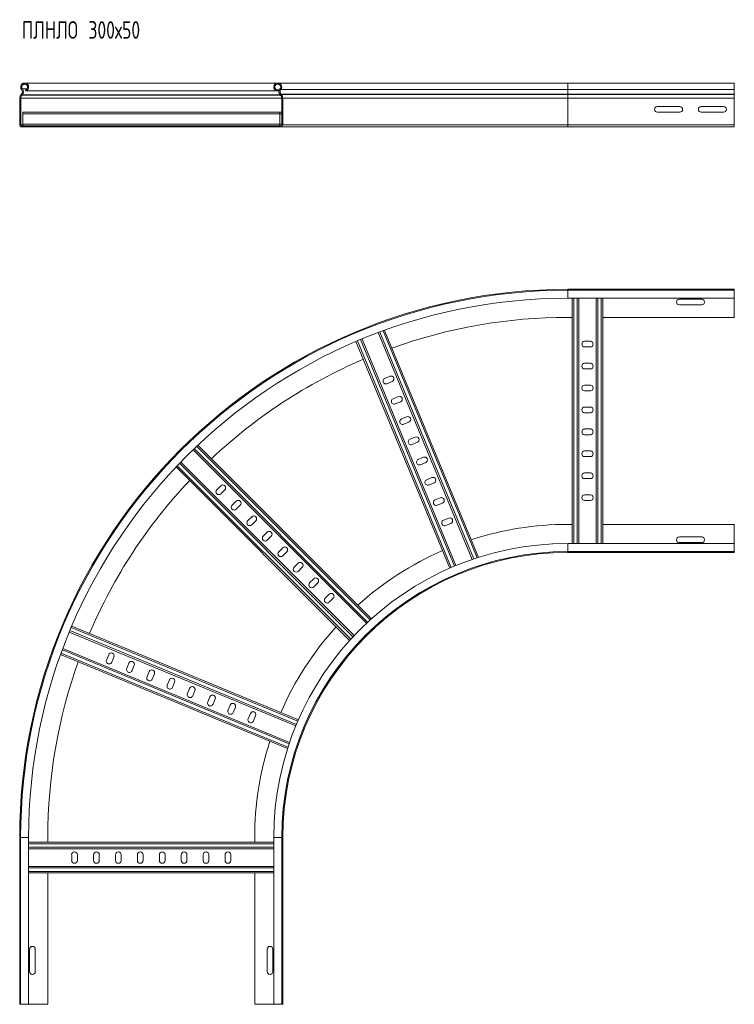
# Model space of a CAD drawing. Header units: millimetres. Extents: x -45 to 12912, y -6292 to 295.
# Tile 6 of 13: x 1946 to 2761, y -1169 to -46. Entities that reach past the tile are written whole.
import ezdxf

# ---------------------------------------------------------------- set-up
doc = ezdxf.new("R2010")
doc.units = ezdxf.units.MM
doc.styles.add('SLDTEXTSTYLE0', font='TXT', dxfattribs={"width": 0.7, "bigfont": 'bigfont'})

msp = doc.modelspace()

# ---------------------------------------------------------------- linework, layer by layer
at = {"color": 7, "linetype": 'Continuous', "lineweight": 15}
for p, q in [((2571.4, -118.5), (1952.1, -118.5)), ((2571.4, -118.5), (2240.7, -118.5)), ((2761.4, -118.5), (2571.4, -118.5)), ((2761.4, -118.5), (2571.4, -118.5)), ((2761.4, -118.5), (2761.4, -125.9)), ((1948.4, -131.2), (1948.1, -131.6)), ((1948.9, -132.4), (1949.3, -132.1)), ((1953.2, -126.2), (1953.7, -127.3)), ((1953.7, -127.3), (2239.1, -127.3)), ((2239.6, -126.2), (2239.1, -127.3)), ((2242.2, -127.3), (2239.1, -127.3)), ((2242.7, -126.2), (2239.6, -126.2)), ((2243.9, -132.4), (2243.5, -132.1)), ((2571.4, -125.9), (2244.2, -125.9)), ((2244.4, -131.2), (2244.8, -131.6)), ((2571.4, -131.2), (2244.4, -131.2)), ((2571.4, -131.6), (2244.8, -131.6)), ((2571.4, -125.9), (2571.4, -131.2)), ((2571.4, -125.9), (2761.4, -125.9)), ((2571.4, -131.2), (2571.4, -131.6)), ((2571.4, -131.2), (2761.4, -131.2)), ((2571.4, -131.6), (2571.4, -135.7)), ((2571.4, -131.6), (2761.4, -131.6)), ((2761.4, -125.9), (2761.4, -131.2)), ((2761.4, -131.2), (2761.4, -131.6)), ((2761.4, -131.6), (2761.4, -135.7)), ((1946.4, -135.7), (1946.4, -166.1)), ((1947.6, -166.1), (1947.6, -135.7)), ((2245.2, -166.1), (2245.2, -135.7)), ((2246.4, -135.7), (2246.4, -166.1)), ((2571.4, -135.7), (2246.4, -135.7)), ((2571.4, -135.7), (2571.4, -166.1)), ((2571.4, -135.7), (2761.4, -135.7)), ((2699.2, -145.2), (2673.7, -145.2)), ((2749.2, -145.2), (2723.7, -145.2)), ((2761.4, -135.7), (2761.4, -166.1)), ((2242.9, -151.8), (1949.9, -151.8)), ((1949.9, -153.6), (1949.9, -151.8)), ((2242.9, -153.6), (1949.9, -153.6)), ((1949.9, -165.5), (1949.9, -153.6)), ((2245.2, -151.8), (2242.9, -151.8)), ((2242.9, -153.6), (2242.9, -151.8)), ((2242.9, -165.5), (2242.9, -153.6)), ((2673.7, -151.7), (2699.2, -151.7)), ((2723.7, -151.7), (2749.2, -151.7)), ((1978.4, -167.3), (1948.8, -167.3)), ((2242.9, -165.5), (1949.9, -165.5)), ((1949.9, -167.3), (1949.9, -165.5)), ((1978.4, -168.5), (1978.4, -167.3)), ((2214.4, -167.3), (1978.4, -167.3)), ((2214.4, -167.3), (2244, -167.3)), ((2214.4, -168.5), (2214.4, -167.3)), ((2242.9, -167.3), (2242.9, -165.5)), ((2571.4, -166.1), (2246.4, -166.1)), ((2571.4, -166.1), (2571.4, -168.5)), ((2571.4, -166.1), (2761.4, -166.1)), ((2761.4, -166.1), (2761.4, -168.5)), ((1948.8, -168.5), (1978.4, -168.5)), ((1978.4, -168.5), (2214.4, -168.5)), ((2244, -168.5), (2214.4, -168.5)), ((2571.4, -168.5), (2244, -168.5)), ((2571.4, -168.5), (2761.4, -168.5)), ((2571.4, -353.6), (2761.4, -353.6)), ((2761.4, -354.7), (2571.4, -354.7)), ((2761.4, -354.7), (2761.4, -353.6)), ((2761.4, -363.8), (2761.4, -354.7)), ((2571.4, -363.8), (2761.4, -363.8)), ((2576.4, -643.4), (2576.4, -363.8)), ((2583.9, -643.4), (2583.9, -363.8)), ((2603.9, -643.4), (2603.9, -363.8)), ((2611.4, -643.4), (2611.4, -363.8)), ((2698.7, -364.8), (2724.2, -364.8)), ((2761.4, -385.6), (2761.4, -363.8)), ((2724.2, -371.3), (2698.7, -371.3)), ((2571.4, -385.6), (2576.4, -385.6)), ((2611.4, -385.6), (2761.4, -385.6)), ((2462.5, -661.5), (2355.4, -403)), ((2469.7, -659.2), (2362.5, -400.4)), ((2436.9, -671.5), (2329.9, -413.2)), ((2443.8, -668.6), (2336.8, -410.3)), ((2597.2, -412.8), (2590.7, -412.8)), ((2590.7, -419.3), (2597.2, -419.3)), ((2597.2, -437.8), (2590.7, -437.8)), ((2590.7, -444.3), (2597.2, -444.3)), ((2368.7, -452.7), (2362.7, -455.2)), ((2365.2, -461.2), (2371.2, -458.7)), ((2597.2, -462.8), (2590.7, -462.8)), ((2590.7, -469.3), (2597.2, -469.3)), ((2378.3, -475.8), (2372.3, -478.3)), ((2374.8, -484.3), (2380.8, -481.8)), ((2597.2, -487.8), (2590.7, -487.8)), ((2387.9, -498.9), (2381.8, -501.4)), ((2384.3, -507.4), (2390.3, -504.9)), ((2590.7, -494.3), (2597.2, -494.3)), ((2597.2, -512.8), (2590.7, -512.8)), ((2397.4, -522), (2391.4, -524.5)), ((2590.7, -519.3), (2597.2, -519.3)), ((2341.9, -734.2), (2144.2, -536.5)), ((2347.5, -729.1), (2149.6, -531.3)), ((2393.9, -530.5), (2399.9, -528)), ((2597.2, -537.8), (2590.7, -537.8)), ((2407, -545.1), (2401, -547.5)), ((2590.7, -544.3), (2597.2, -544.3)), ((2322.7, -753.9), (2124.9, -556)), ((2327.8, -748.3), (2130, -550.6)), ((2403.5, -553.6), (2409.5, -551.1)), ((2416.6, -568.2), (2410.5, -570.6)), ((2597.2, -562.8), (2590.7, -562.8)), ((2590.7, -569.3), (2597.2, -569.3)), ((2175.7, -577.5), (2171.1, -582.1)), ((2175.7, -586.7), (2180.3, -582.1)), ((2413, -576.7), (2419, -574.2)), ((2426.1, -591.3), (2420.1, -593.7)), ((2597.2, -587.8), (2590.7, -587.8)), ((2590.7, -594.3), (2597.2, -594.3)), ((2193.3, -595.2), (2188.7, -599.8)), ((2193.3, -604.4), (2197.9, -599.8)), ((2422.6, -599.7), (2428.6, -597.3)), ((2211, -612.9), (2206.4, -617.4)), ((2435.7, -614.4), (2429.7, -616.8)), ((2211, -622), (2215.6, -617.4)), ((2432.2, -622.8), (2438.2, -620.4)), ((2571.4, -621.6), (2576.4, -621.6)), ((2611.4, -621.6), (2761.4, -621.6)), ((2761.4, -621.6), (2761.4, -643.4)), ((2228.7, -630.5), (2224.1, -635.1)), ((2228.7, -639.7), (2233.3, -635.1)), ((2724.2, -635.8), (2698.7, -635.8)), ((2246.4, -648.2), (2241.8, -652.8)), ((2761.4, -643.4), (2571.4, -643.4)), ((2698.7, -642.3), (2724.2, -642.3)), ((2761.4, -643.4), (2761.4, -652.5)), ((2246.4, -657.4), (2251, -652.8)), ((2571.4, -652.5), (2761.4, -652.5)), ((2571.4, -653.6), (2761.4, -653.6)), ((2761.4, -652.5), (2761.4, -653.6)), ((2264, -665.9), (2259.4, -670.5)), ((2264, -675.1), (2268.6, -670.5)), ((2281.7, -683.6), (2277.1, -688.2)), ((2281.7, -692.8), (2286.3, -688.2)), ((2299.4, -701.2), (2294.8, -705.8)), ((2299.4, -710.4), (2304, -705.8)), ((2264.2, -844.4), (2005.9, -737.4)), ((2261.3, -851.3), (2003, -744.3)), ((2254.2, -870), (1995.7, -762.9)), ((2251.9, -877.2), (1993.1, -770)), ((2047.9, -770.2), (2045.4, -776.2)), ((2051.4, -778.7), (2053.9, -772.7)), ((2071, -779.8), (2068.5, -785.8)), ((2074.5, -788.2), (2077, -782.2)), ((2094, -789.3), (2091.6, -795.3)), ((2097.6, -797.8), (2100.1, -791.8)), ((2117.1, -798.9), (2114.7, -804.9)), ((2120.7, -807.4), (2123.1, -801.4)), ((2140.2, -808.5), (2137.8, -814.5)), ((2143.8, -816.9), (2146.2, -810.9)), ((2163.3, -818), (2160.9, -824)), ((2166.9, -826.5), (2169.3, -820.5)), ((2186.4, -827.6), (2183.9, -833.6)), ((2190, -836.1), (2192.4, -830.1)), ((2209.5, -837.2), (2207, -843.2)), ((2213, -845.6), (2215.5, -839.6)), ((1946.4, -978.6), (1946.4, -1168.6)), ((1947.5, -978.6), (1947.5, -1168.6)), ((1956.6, -1168.6), (1956.6, -978.6)), ((2236.2, -983.9), (1956.6, -983.9)), ((1978.4, -978.6), (1978.4, -983.9)), ((2214.4, -978.6), (2214.4, -983.9)), ((2236.2, -978.6), (2236.2, -1168.6)), ((2245.3, -1168.6), (2245.3, -978.6)), ((2246.4, -978.6), (2246.4, -1168.6)), ((2236.2, -991.4), (1956.6, -991.4)), ((2005.7, -998.1), (2005.7, -1004.6)), ((2012.2, -1004.6), (2012.2, -998.1)), ((2030.7, -998.1), (2030.7, -1004.6)), ((2037.2, -1004.6), (2037.2, -998.1)), ((2055.7, -998.1), (2055.7, -1004.6)), ((2062.2, -1004.6), (2062.2, -998.1)), ((2080.7, -998.1), (2080.7, -1004.6)), ((2087.2, -1004.6), (2087.2, -998.1)), ((2105.7, -998.1), (2105.7, -1004.6)), ((2112.2, -1004.6), (2112.2, -998.1)), ((2130.7, -998.1), (2130.7, -1004.6)), ((2137.2, -1004.6), (2137.2, -998.1)), ((2155.7, -998.1), (2155.7, -1004.6)), ((2162.2, -1004.6), (2162.2, -998.1)), ((2180.7, -998.1), (2180.7, -1004.6)), ((2187.2, -1004.6), (2187.2, -998.1)), ((2236.2, -1011.4), (1956.6, -1011.4)), ((2236.2, -1018.9), (1956.6, -1018.9)), ((1978.4, -1018.9), (1978.4, -1168.6)), ((2214.4, -1018.9), (2214.4, -1168.6)), ((1957.7, -1131.3), (1957.7, -1105.8)), ((1964.2, -1105.8), (1964.2, -1131.3)), ((2228.7, -1105.8), (2228.7, -1131.3)), ((2235.2, -1131.3), (2235.2, -1105.8)), ((1947.5, -1168.6), (1946.4, -1168.6)), ((1956.6, -1168.6), (1947.5, -1168.6)), ((1978.4, -1168.6), (1956.6, -1168.6)), ((2214.4, -1168.6), (2236.2, -1168.6)), ((2236.2, -1168.6), (2245.3, -1168.6)), ((2245.3, -1168.6), (2246.4, -1168.6))]:
    msp.add_line(p, q, dxfattribs=at)
at = {"color": 8, "linetype": 'Continuous', "lineweight": 15}
for p, q in [((2571.4, -118.5), (2571.4, -125.9)), ((1948.9, -132.4), (2243.9, -132.4)), ((1949.3, -132.1), (2243.5, -132.1)), ((1949.5, -125.2), (1954.7, -125.2)), ((1947.6, -135.7), (2245.2, -135.7)), ((2245.2, -153.6), (2242.9, -153.6)), ((1947.6, -166.1), (1949.9, -166.1)), ((2245.2, -165.5), (2242.9, -165.5)), ((2571.4, -354.7), (2571.4, -353.6)), ((2571.4, -363.8), (2571.4, -354.7)), ((2578.2, -643.4), (2578.2, -363.8)), ((2582.1, -643.4), (2582.1, -363.8)), ((2605.7, -643.4), (2605.7, -363.8)), ((2609.6, -643.4), (2609.6, -363.8)), ((2464.2, -661), (2357.1, -402.4)), ((2468, -659.7), (2360.8, -401)), ((2438.6, -670.8), (2331.6, -412.5)), ((2442.2, -669.3), (2335.2, -411)), ((2343.2, -733), (2145.5, -535.2)), ((2346.1, -730.4), (2148.3, -532.6)), ((2323.9, -752.5), (2126.1, -554.7)), ((2326.5, -749.7), (2128.8, -551.9)), ((2571.4, -643.4), (2571.4, -652.5)), ((2571.4, -652.5), (2571.4, -653.6)), ((2263.5, -846), (2005.2, -739)), ((2262, -849.6), (2003.7, -742.6)), ((2252.4, -875.4), (1993.7, -768.3)), ((2253.7, -871.7), (1995.1, -764.6)), ((1947.5, -978.6), (1946.4, -978.6)), ((1956.6, -978.6), (1947.5, -978.6)), ((2236.2, -985.7), (1956.6, -985.7)), ((2236.2, -978.6), (2245.3, -978.6)), ((2245.3, -978.6), (2246.4, -978.6)), ((2236.2, -989.6), (1956.6, -989.6)), ((2236.2, -1013.2), (1956.6, -1013.2)), ((2236.2, -1017.1), (1956.6, -1017.1))]:
    msp.add_line(p, q, dxfattribs=at)
at = {"color": 7, "linetype": 'Continuous', "lineweight": 15}
for centre, radius, start, end in [((1952.1, -123), 4.55, 290.35, 219.6825), ((1952.1, -123), 3.35, 290.35, 219.6825), ((2240.7, -123), 4.55, 320.3184, 249.65), ((2240.7, -123), 3.35, 320.3184, 249.65), ((1952.4, -135.7), 6, 136.4642, 180), ((1952.4, -135.7), 4.8, 136.4642, 180), ((1945.5, -128.5), 4, 316.4642, 39.6825), ((1945.5, -128.5), 5.2, 316.4642, 39.6825), ((2247.3, -128.5), 5.2, 140.3184, 223.5351), ((2247.3, -128.5), 4, 140.3184, 223.5351), ((2240.4, -135.7), 4.8, 0, 43.5351), ((2240.4, -135.7), 6, 0, 43.5351), ((2673.7, -148.5), 3.25, 90, 270), ((2699.2, -148.5), 3.25, 270, 90), ((2723.7, -148.5), 3.25, 90, 270), ((2749.2, -148.5), 3.25, 270, 90), ((1948.8, -166.1), 2.4, 180, 270), ((1948.8, -166.1), 1.2, 180, 270), ((2244, -166.1), 2.4, 270, 0), ((2244, -166.1), 1.2, 270, 0), ((2571.4, -978.6), 625, 90, 180), ((2571.4, -978.6), 623.9, 90, 180), ((2571.4, -978.6), 614.8, 90, 180), ((2698.7, -368.1), 3.25, 90, 270), ((2724.2, -368.1), 3.25, 270, 90), ((2571.4, -978.6), 593, 90, 109.7687), ((2590.7, -416.1), 3.25, 90, 270), ((2597.2, -416.1), 3.25, 270, 90), ((2571.4, -978.6), 593, 113.1514, 133.2572), ((2590.7, -441.1), 3.25, 90, 270), ((2597.2, -441.1), 3.25, 270, 90), ((2364, -458.2), 3.25, 112.5, 292.5), ((2370, -455.7), 3.25, 292.5, 112.5), ((2590.7, -466.1), 3.25, 90, 270), ((2597.2, -466.1), 3.25, 270, 90), ((2373.5, -481.3), 3.25, 112.5, 292.5), ((2379.5, -478.8), 3.25, 292.5, 112.5), ((2590.7, -491.1), 3.25, 90, 270), ((2597.2, -491.1), 3.25, 270, 90), ((2383.1, -504.4), 3.25, 112.5, 292.5), ((2389.1, -501.9), 3.25, 292.5, 112.5), ((2590.7, -516.1), 3.25, 90, 270), ((2597.2, -516.1), 3.25, 270, 90), ((2392.7, -527.5), 3.25, 112.5, 292.5), ((2398.7, -525), 3.25, 292.5, 112.5), ((2590.7, -541.1), 3.25, 90, 270), ((2597.2, -541.1), 3.25, 270, 90), ((2402.2, -550.6), 3.25, 112.5, 292.5), ((2408.2, -548.1), 3.25, 292.5, 112.5), ((2571.4, -978.6), 593, 136.6394, 156.8775), ((2411.8, -573.6), 3.25, 112.5, 292.5), ((2417.8, -571.2), 3.25, 292.5, 112.5), ((2590.7, -566.1), 3.25, 90, 270), ((2597.2, -566.1), 3.25, 270, 90), ((2173.4, -584.4), 3.25, 135, 315), ((2178, -579.8), 3.25, 315, 135), ((2195.6, -597.5), 3.25, 315, 135), ((2421.4, -596.7), 3.25, 112.5, 292.5), ((2427.4, -594.3), 3.25, 292.5, 112.5), ((2590.7, -591.1), 3.25, 90, 270), ((2597.2, -591.1), 3.25, 270, 90), ((2191, -602.1), 3.25, 135, 315), ((2213.3, -615.2), 3.25, 315, 135), ((2430.9, -619.8), 3.25, 112.5, 292.5), ((2436.9, -617.4), 3.25, 292.5, 112.5), ((2208.7, -619.7), 3.25, 135, 315), ((2571.4, -978.6), 357, 90, 107.9601), ((2226.4, -637.4), 3.25, 135, 315), ((2231, -632.8), 3.25, 315, 135), ((2698.7, -639.1), 3.25, 90, 270), ((2724.2, -639.1), 3.25, 270, 90), ((2571.4, -978.6), 335.2, 90, 180), ((2248.7, -650.5), 3.25, 315, 135), ((2244.1, -655.1), 3.25, 135, 315), ((2571.4, -978.6), 326.1, 90, 180), ((2571.4, -978.6), 325, 90, 180), ((2571.4, -978.6), 357, 113.5821, 132.1044), ((2261.7, -672.8), 3.25, 135, 315), ((2266.3, -668.2), 3.25, 315, 135), ((2284, -685.9), 3.25, 315, 135), ((2279.4, -690.5), 3.25, 135, 315), ((2297.1, -708.1), 3.25, 135, 315), ((2301.7, -703.5), 3.25, 315, 135), ((2571.4, -978.6), 357, 137.7239, 156.466), ((2050.9, -771.4), 3.25, 337.5, 157.5), ((2571.4, -978.6), 593, 160.2603, 180), ((2048.4, -777.4), 3.25, 157.5, 337.5), ((2074, -781), 3.25, 337.5, 157.5), ((2071.5, -787), 3.25, 157.5, 337.5), ((2094.6, -796.6), 3.25, 157.5, 337.5), ((2097, -790.6), 3.25, 337.5, 157.5), ((2117.7, -806.1), 3.25, 157.5, 337.5), ((2120.1, -800.1), 3.25, 337.5, 157.5), ((2143.2, -809.7), 3.25, 337.5, 157.5), ((2140.8, -815.7), 3.25, 157.5, 337.5), ((2166.3, -819.3), 3.25, 337.5, 157.5), ((2163.9, -825.3), 3.25, 157.5, 337.5), ((2189.4, -828.8), 3.25, 337.5, 157.5), ((2187, -834.8), 3.25, 157.5, 337.5), ((2212.5, -838.4), 3.25, 337.5, 157.5), ((2210, -844.4), 3.25, 157.5, 337.5), ((2571.4, -978.6), 357, 162.0882, 180), ((2008.9, -998.1), 3.25, 0, 180), ((2033.9, -998.1), 3.25, 0, 180), ((2058.9, -998.1), 3.25, 0, 180), ((2083.9, -998.1), 3.25, 0, 180), ((2108.9, -998.1), 3.25, 0, 180), ((2133.9, -998.1), 3.25, 0, 180), ((2158.9, -998.1), 3.25, 0, 180), ((2183.9, -998.1), 3.25, 0, 180), ((2008.9, -1004.6), 3.25, 180, 0), ((2033.9, -1004.6), 3.25, 180, 0), ((2058.9, -1004.6), 3.25, 180, 0), ((2083.9, -1004.6), 3.25, 180, 0), ((2108.9, -1004.6), 3.25, 180, 0), ((2133.9, -1004.6), 3.25, 180, 0), ((2158.9, -1004.6), 3.25, 180, 0), ((2183.9, -1004.6), 3.25, 180, 0), ((1960.9, -1105.8), 3.25, 0, 180), ((2231.9, -1105.8), 3.25, 0, 180), ((1960.9, -1131.3), 3.25, 180, 0), ((2231.9, -1131.3), 3.25, 180, 0)]:
    msp.add_arc(centre, radius, start, end, dxfattribs=at)

# ---------------------------------------------------------------- texts
at = {"color": 7, "linetype": 'Continuous', "lineweight": 0, "insert": (1948.9, -48), "char_height": 20, "attachment_point": 1, "style": 'SLDTEXTSTYLE0'}
msp.add_mtext('\\M+18450\\M+1844C\\M+1844E\\M+1844C\\M+1844F 300\\M+1848750', dxfattribs=at)

doc.saveas('drawing.dxf')
